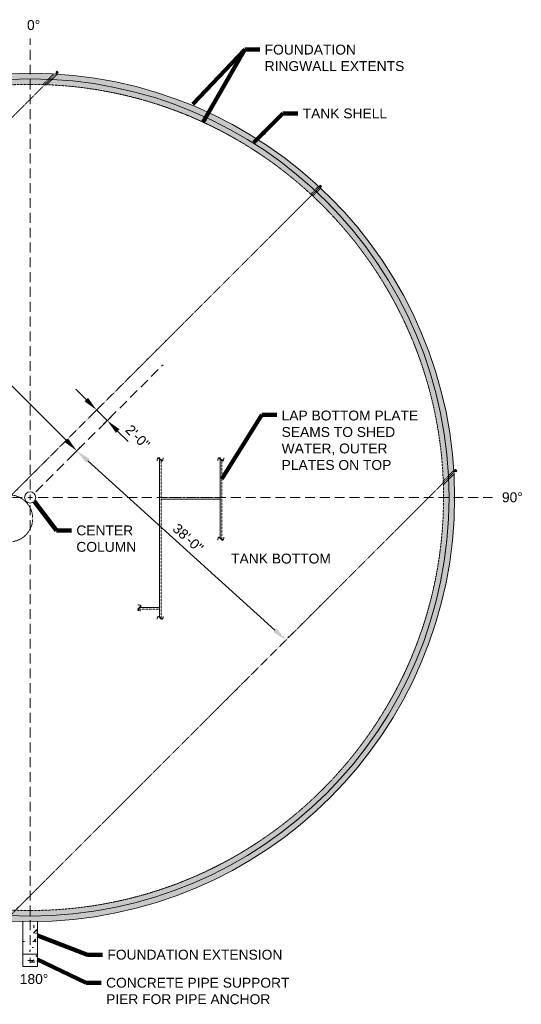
# Model space of a CAD drawing. Header units: inches. Extents: x -1615 to 2144, y -1618 to 1168.
# Tile 4 of 4: x 1333 to 2144, y -426 to 1168. Entities that reach past the tile are written whole.
import ezdxf

# ---------------------------------------------------------------- set-up
doc = ezdxf.new("R2010")
doc.units = ezdxf.units.IN
doc.header["$MEASUREMENT"] = 0
for name, pattern in [('( Dashed )', [9, 6, -3]), ('DASHED', [0.23622, 0.15748, -0.07874]), ('HIDDEN', [0.19685, 0.15748, -0.03937])]:
    doc.linetypes.add(name, pattern=pattern)
doc.layers.get('DefPoints').update_dxf_attribs({"lineweight": 0})
for name, color, linetype, lineweight in [('G-ANNO-DIMS', 2, 'Continuous', 0), ('G-ANNO-MASK', 1, 'Continuous', 0), ('G-ANNO-NOTE', 4, 'Continuous', 30), ('G-ANNO-PATT', 250, 'Continuous', 0), ('G-GRID-COOR', 2, 'Continuous', 13), ('M-DETL-LGHT', 3, 'Continuous', 0), ('M-DETL-MEDM', 5, 'Continuous', 0), ('M-DETL-MLGT', 2, 'Continuous', 0)]:
    doc.layers.add(name, color=color, linetype=linetype, lineweight=lineweight)
doc.styles.add("AEC_AC_12ArchDims-CC_3-32_1'", font='arial.ttf', dxfattribs={"height": 16})
doc.styles.add("AEC_AC_51Text-LeftTop_3-32_1'", font='arial.ttf', dxfattribs={"height": 16})
doc.styles.add('ROMANS', font='romans.shx', dxfattribs={"width": 0.8, "height": 0.125})
doc.dimstyles.new("AEC_AC_12_Arch-Dims_3-32_1'", dxfattribs={"dimtxt": 16, "dimasz": 24, "dimexe": 8, "dimexo": 8, "dimgap": 8, "dimtad": 1, "dimdec": 4, "dimzin": 15, "dimdsep": 46, "dimlunit": 4, "dimtxsty": "AEC_AC_12ArchDims-CC_3-32_1'", "dimcen": 0.09, "dimclrd": 256, "dimclre": 256, "dimazin": 2, "dimtfac": 0.7, "dimtdec": 4, "dimtix": 1, "dimtmove": 1, "dimatfit": 3, "dimfxl": 1, "dimfrac": 1, "dimtolj": 1, "dimtzin": 15, "dimlwd": 30, "dimlwe": 30, "dimarcsym": 0})
doc.dimstyles.new("AEC_AC_51_Notes_3-32_1'", dxfattribs={"dimtxt": 16, "dimasz": 24, "dimexe": 8, "dimexo": 8, "dimgap": 8, "dimtad": 1, "dimjust": 1, "dimdec": 3, "dimzin": 15, "dimdsep": 46, "dimlunit": 5, "dimtxsty": "AEC_AC_51Text-LeftTop_3-32_1'", "dimcen": 0.09, "dimclrd": 256, "dimclre": 256, "dimazin": 2, "dimtfac": 0.7, "dimtdec": 3, "dimtmove": 1, "dimatfit": 1, "dimfxl": 1, "dimfrac": 1, "dimtolj": 1, "dimtzin": 15, "dimlwd": 30, "dimlwe": 30, "dimarcsym": 0})

# ---------------------------------------------------------------- blocks, each defined once
blk = doc.blocks.new('*D38')
at = {"layer": 'DefPoints', "color": 0, "transparency": 16777216}
for p in [(1116.1, 806.1), (1438.6, 483.6), (1425.1, 470)]:
    blk.add_point(p, dxfattribs=at)
at = {"layer": 'G-ANNO-DIMS', "lineweight": 30, "transparency": 16777216}
for p, q in [((1110.5, 800.5), (1096.9, 786.9)), ((1119.5, 775.6), (1408.1, 487)), ((1433, 477.9), (1419.4, 464.4))]:
    blk.add_line(p, q, dxfattribs=at)
at = {"layer": 'G-ANNO-DIMS', "transparency": 16777216}
for points in [[(1122.4, 778.4), (1116.7, 772.8), (1102.6, 792.6)], [(1410.9, 489.8), (1405.3, 484.2), (1425.1, 470)]]:
    blk.add_solid(points, dxfattribs=at)
at = {"layer": 'G-ANNO-DIMS', "color": 0, "lineweight": 30, "transparency": 16777216, "insert": (1275.2, 642.7), "char_height": 16, "attachment_point": 5, "rotation": 314.9946, "style": "AEC_AC_12ArchDims-CC_3-32_1'"}
blk.add_mtext('\\A1;38\'-0"', dxfattribs=at)
blk = doc.blocks.new('*D39')
at = {"layer": 'DefPoints', "color": 0, "transparency": 16777216}
for p in [(1422.7, 467.7), (1761, 161.1), (1763.2, 163.6)]:
    blk.add_point(p, dxfattribs=at)
at = {"layer": 'G-ANNO-DIMS', "lineweight": 30, "transparency": 16777216}
for p, q in [((1428.1, 473.6), (1430.3, 476.1)), ((1442.7, 454), (1745.5, 179.7)), ((1766.4, 167), (1768.6, 169.5))]:
    blk.add_line(p, q, dxfattribs=at)
at = {"layer": 'G-ANNO-DIMS', "transparency": 16777216}
for points in [[(1445.4, 457), (1440, 451), (1424.9, 470.1)], [(1748.1, 182.7), (1742.8, 176.7), (1763.2, 163.6)]]:
    blk.add_solid(points, dxfattribs=at)
at = {"layer": 'G-ANNO-DIMS', "color": 0, "lineweight": 30, "transparency": 16777216, "insert": (1604.9, 328.8), "char_height": 16, "attachment_point": 5, "rotation": 317.8194, "style": "AEC_AC_12ArchDims-CC_3-32_1'"}
blk.add_mtext('\\A1;38\'-0"', dxfattribs=at)
blk = doc.blocks.new('*D40')
at = {"layer": 'DefPoints', "color": 0, "transparency": 16777216}
for p in [(1445.4, 524.5), (1474.2, 519.1), (1462.5, 507.4)]:
    blk.add_point(p, dxfattribs=at)
at = {"layer": 'G-ANNO-DIMS', "lineweight": 30, "transparency": 16777216}
for p, q in [((1440.1, 553.1), (1423.2, 570.1)), ((1451.1, 530.1), (1462.8, 541.8)), ((1457.1, 536.2), (1474.2, 519.1)), ((1468.1, 513.1), (1479.8, 524.8)), ((1491.1, 502.1), (1508.1, 485.2))]:
    blk.add_line(p, q, dxfattribs=at)
at = {"layer": 'G-ANNO-DIMS', "transparency": 16777216}
for points in [[(1443, 556), (1437.3, 550.3), (1457.1, 536.2)], [(1494, 505), (1488.3, 499.3), (1474.2, 519.1)]]:
    blk.add_solid(points, dxfattribs=at)
at = {"layer": 'G-ANNO-DIMS', "color": 0, "lineweight": 30, "transparency": 16777216, "insert": (1523.6, 492.5), "char_height": 16, "attachment_point": 5, "rotation": 314.9946, "style": "AEC_AC_12ArchDims-CC_3-32_1'"}
blk.add_mtext('\\A1;2\'-0"', dxfattribs=at)

msp = doc.modelspace()

# ---------------------------------------------------------------- hatches: boundary and pattern name
at = {"layer": 'G-ANNO-PATT', "lineweight": 13}
h = msp.add_hatch(dxfattribs=at)
h.set_pattern_fill('AR-CONC', color=256, style=0, pattern_type=2)
h.set_pattern_definition([(50, (826.657, -38.69), (50.2082, -4.3926), [5.25, -57.75]), (355, (826.657, -38.69), (-9.7126, 52.6534), [4.2, -46.2]), (100.4514, (830.84, -39.054), (40.4956, 48.2608), [4.4618, -49.08]), (46.184, (826.657, -24.69), (74.707, -11.5863), [7.875, -86.625]), (96.6356, (832.88, -25.654), (65.4263, 68.1883), [6.6927, -73.62]), (351.184, (826.66, -24.69), (65.4263, 68.1883), [6.3, -69.3]), (21, (833.657, -28.19), (41.7835, -28.1833), [5.25, -57.75]), (326, (833.657, -28.19), (17.032, 50.7605), [4.2, -46.2]), (71.4514, (837.14, -30.537), (58.8156, 22.5772), [4.4618, -49.08]), (37.5, (826.657, -38.688), (0.85119, 23.30257), [0, -45.64, 0, -46.9, 0, -46.375]), (7.5, (826.657, -38.688), (18.41487, 27.60882), [0, -26.74, 0, -44.59, 0, -17.675]), (327.5, (811.047, -38.688), (37.36757, -1.57884), [0, -17.5, 0, -54.6, 0, -72.45]), (317.5, (804.047, -38.69), (40.823, 7.00735), [0, -22.75, 0, -36.26, 0, -51.45])])
edge = h.paths.add_edge_path()
edge.add_arc((1349.48557, 394.56023), 687, 0, 360)
edge = h.paths.add_edge_path(flags=16)
edge.add_arc((1349.48557, 394.56023), 669, 0, 360)
h = msp.add_hatch(dxfattribs=at)
h.set_pattern_fill('AR-CONC', color=256, style=0, pattern_type=2)
h.set_pattern_definition([(50, (1354.626, -324.834), (50.21, -4.393), [5.25, -57.75]), (355, (1354.626, -324.834), (-9.713, 52.653), [4.2, -46.2]), (100.45, (1358.81, -325.2), (40.496, 48.26), [4.462, -49.08]), (46.18, (1354.626, -310.834), (74.707, -11.586), [7.875, -86.625]), (96.64, (1360.85, -311.8), (65.426, 68.19), [6.693, -73.62]), (351.18, (1354.626, -310.834), (65.43, 68.19), [6.3, -69.3]), (21, (1361.626, -314.334), (41.783, -28.183), [5.25, -57.75]), (326, (1361.626, -314.334), (17.03, 50.76), [4.2, -46.2]), (71.45, (1365.11, -316.683), (58.816, 22.577), [4.462, -49.08]), (37.5, (1354.626, -324.834), (0.851, 23.303), [0, -45.64, 0, -46.9, 0, -46.375]), (7.5, (1354.626, -324.834), (18.415, 27.609), [0, -26.74, 0, -44.59, 0, -17.675]), (327.5, (1339.016, -324.834), (37.368, -1.579), [0, -17.5, 0, -54.6, 0, -72.45]), (317.5, (1332.016, -324.834), (40.823, 7.007), [0, -22.75, 0, -36.26, 0, -51.45])])
h.paths.add_polyline_path([(1337.56038, -292.33626), (1337.56038, -345.33626), (1361.56038, -345.33626), (1361.56038, -292.33626), (1361.56033, -292.33364, -0.0087342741)])
h = msp.add_hatch(dxfattribs=at)
h.set_pattern_fill('AR-CONC', color=256, style=0, pattern_type=2)
h.set_pattern_definition([(50, (1351.76, -358.26), (50.21, -4.393), [5.25, -57.75]), (355, (1351.76, -358.26), (-9.713, 52.653), [4.2, -46.2]), (100.45, (1355.946, -358.626), (40.496, 48.26), [4.462, -49.08]), (46.18, (1351.76, -344.26), (74.707, -11.586), [7.875, -86.625]), (96.64, (1357.99, -345.225), (65.426, 68.19), [6.693, -73.62]), (351.18, (1351.76, -344.26), (65.43, 68.19), [6.3, -69.3]), (21, (1358.76, -347.76), (41.783, -28.183), [5.25, -57.75]), (326, (1358.76, -347.76), (17.03, 50.76), [4.2, -46.2]), (71.45, (1362.244, -350.11), (58.816, 22.577), [4.462, -49.08]), (37.5, (1351.762, -358.26), (0.851, 23.303), [0, -45.64, 0, -46.9, 0, -46.375]), (7.5, (1351.762, -358.26), (18.415, 27.61), [0, -26.74, 0, -44.59, 0, -17.675]), (327.5, (1336.152, -358.26), (37.368, -1.579), [0, -17.5, 0, -54.6, 0, -72.45]), (317.5, (1329.152, -358.26), (40.823, 7.007), [0, -22.75, 0, -36.26, 0, -51.45])])
h.paths.add_polyline_path([(1337.56038, -365.33626), (1361.56038, -365.33626), (1361.56038, -345.33626), (1337.56038, -345.33626)])

# ---------------------------------------------------------------- linework, layer by layer
at = {"layer": 'G-GRID-COOR', "linetype": '( Dashed )', "ltscale": 2.666667}
for p, q in [((1349.56038, 407.41083, -0.00394), (1349.62968, 1137.67903, -0.00394)), ((1358.62521, 403.59408, -0.00394), (1564.62047, 609.55025, -0.00394)), ((1336.70978, 394.56023, -0.00394), (618.36875, 394.56023, -0.00394)), ((1362.41098, 394.56023, -0.00394), (2097.48032, 394.56023, -0.00394)), ((1349.56038, 381.70964, -0.00394), (1349.56038, -340.46421, -0.00394))]:
    msp.add_line(p, q, dxfattribs=at)
at = {"layer": 'G-GRID-COOR', "ltscale": 2.666667}
for p, q in [((1345.48557, 394.56023, -0.00394), (1353.48557, 394.56023, -0.00394)), ((1349.48557, 390.56023, -0.00394), (1349.48557, 398.56023, -0.00394)), ((1353.56038, -355.33626, -0.00394), (1345.56038, -355.33626, -0.00394)), ((1349.56038, -359.33626, -0.00394), (1349.56038, -351.33626, -0.00394))]:
    msp.add_line(p, q, dxfattribs=at)
at = {"layer": 'M-DETL-LGHT', "linetype": 'Continuous'}
for p, q in [((1392.74503, 1084.99131, -0.00394), (1392.02943, 1084.27571, -0.00394)), ((1392.74503, 1084.99131, -0.00394), (1394.9893, 1082.74704, -0.00394)), ((1392.44366, 1082.44579, -0.00394), (1390.34215, 1080.34427, -0.00394)), ((1391.82748, 1084.07376, -0.00394), (1391.32158, 1083.56786, -0.00394)), ((1391.32158, 1083.56786, -0.00394), (1393.56586, 1081.32359, -0.00394)), ((1394.00654, 1081.76427, -0.00394), (1393.56586, 1081.32359, -0.00394)), ((1394.9893, 1082.74704, -0.00394), (1394.3467, 1082.10444, -0.00394)), ((2037.37905, 437.39125, -0.00394), (2035.27714, 435.29013, -0.00394)), ((2037.68076, 439.93684, -0.00394), (2036.25706, 438.51366, -0.00394)), ((2038.50092, 436.26897, -0.00394), (2036.25706, 438.51366, -0.00394)), ((2039.92462, 437.69215, -0.00394), (2037.68076, 439.93684, -0.00394)), ((2039.92462, 437.69215, -0.00394), (2038.50092, 436.26897, -0.00394))]:
    msp.add_line(p, q, dxfattribs=at)
at = {"layer": 'M-DETL-LGHT'}
for p, q in [((1818.24322, 899.60302, -0.00394), (1817.5342, 898.894, -0.00394)), ((1817.5342, 898.894, -0.00394), (1819.77848, 896.64973, -0.00394)), ((1818.95765, 900.31745, -0.00394), (1818.24205, 899.60185, -0.00394)), ((1818.95765, 900.31745, -0.00394), (1821.20192, 898.07317, -0.00394)), ((1820.56605, 897.4373, -0.00394), (1819.77848, 896.64973, -0.00394)), ((1821.20192, 898.07317, -0.00394), (1820.55932, 897.43057, -0.00394)), ((1337.56038, -292.33626, -0.00394), (1337.56038, -365.33626, -0.00394)), ((1361.56038, -292.33626, -0.00394), (1361.56038, -365.33626, -0.00394)), ((1337.56038, -345.33626, -0.00394), (1361.56038, -345.33626, -0.00394)), ((1337.56038, -365.33626, -0.00394), (1361.56038, -365.33626, -0.00394))]:
    msp.add_line(p, q, dxfattribs=at)
at = {"layer": 'M-DETL-LGHT', "linetype": 'Continuous'}
msp.add_circle((1349.48557, 394.56023, -0.00394), 687, dxfattribs=at)
at = {"layer": 'M-DETL-LGHT', "linetype": 'DASHED'}
msp.add_circle((1349.48557, 394.56023, -0.00394), 669, dxfattribs=at)
at = {"layer": 'M-DETL-LGHT', "color": 3}
msp.add_circle((1349.48557, 394.56023, -0.00394), 9, dxfattribs=at)
at = {"layer": 'M-DETL-LGHT', "color": 3, "linetype": 'HIDDEN'}
msp.add_circle((1315.54152, 360.62168, -0.00394), 38, dxfattribs=at)
at = {"layer": 'M-DETL-MEDM'}
msp.add_circle((1349.48557, 394.56023, -0.00394), 678, dxfattribs=at)
at = {"layer": 'M-DETL-MLGT', "linetype": 'HIDDEN'}
for p, q in [((1388.23169, 1078.23378, -0.00394), (665.24411, 355.23926, -0.00394)), ((1370.06537, 1063.24362, -0.00394), (1387.33837, 1080.51662, -0.00394)), ((1376.21188, 1063.02617, -0.00394), (1393.3445, 1080.1588, -0.00394)), ((1818.68258, 897.74562, -0.00394), (846.30468, -74.64162, -0.00394)), ((1803.5938, 885.83308, -0.00394), (1816.33008, 898.56936, -0.00394)), ((1806.88203, 882.75734, -0.00394), (1819.61554, 895.49086, -0.00394)), ((2033.35499, 433.36872, -0.00394), (1310.51438, -289.19795, -0.00394)), ((2017.95643, 421.16306, -0.00394), (2035.09222, 438.29252, -0.00394)), ((2018.17275, 415.01651, -0.00394), (2035.44894, 432.28632, -0.00394)), ((1656.72698, 394.73165, -0.00394), (1561.72698, 394.73165, -0.00394)), ((1558.72698, 213.56023, -0.00394), (1523.04434, 213.56023, -0.00394))]:
    msp.add_line(p, q, dxfattribs=at)
at = {"layer": 'M-DETL-MLGT'}
for p, q in [((1656.72698, 391.73165, -0.00394), (1560.72698, 391.73165, -0.00394)), ((1558.72698, 216.56023, -0.00394), (1525.60504, 216.56023, -0.00394))]:
    msp.add_line(p, q, dxfattribs=at)
at = {"layer": 'M-DETL-MLGT', "elevation": -0.00394, "flags": 128}
for points in [[(1558.72698, 459.01046), (1558.72698, 202.34302)], [(1656.72698, 459.01814), (1656.72698, 330.42498)]]:
    msp.add_lwpolyline(points, dxfattribs=at)
at = {"layer": 'M-DETL-MLGT', "linetype": 'HIDDEN', "elevation": -0.00394}
for points in [[(1561.72698, 456.40026), (1561.72698, 199.70382)], [(1659.72698, 456.39197), (1659.72698, 327.79425)]]:
    msp.add_lwpolyline(points, dxfattribs=at)

# ---------------------------------------------------------------- texts
at = {"layer": 'G-ANNO-MASK', "char_height": 16, "width": 13.1023608, "attachment_point": 5, "style": 'ROMANS'}
for insert in [(1559.97725, 457.48511, -0.00394), (1657.97725, 457.48511, -0.00394), (1657.97725, 328.90764, -0.00394), (1559.97725, 200.79423, -0.00394)]:
    msp.add_mtext('\\H1x;\\W0.8;~', dxfattribs=dict(at, insert=insert))
at = {"layer": 'G-ANNO-MASK', "insert": (1525.07286, 215.58335, -0.00394), "char_height": 16, "width": 13.1023608, "attachment_point": 5, "rotation": 90, "style": 'ROMANS'}
msp.add_mtext('\\H1x;\\W0.8;~', dxfattribs=at)
at = {"layer": 'G-ANNO-NOTE', "char_height": 16, "style": "AEC_AC_51Text-LeftTop_3-32_1'"}
for s, insert, attachment_point in [('0°', (1344.36471, 1167.65061), 1), ('FOUNDATION\\PRINGWALL EXTENTS', (1728.98234, 1084.9989), 7), ('TANK SHELL', (1790.50611, 1016.39064), 4), ('90°', (2112.995, 402.87022), 1), ('TANK BOTTOM', (1674.73849, 303.5801), 1), ('FOUNDATION EXTENSION', (1474.51136, -346.06697, -0.00394), 4), ('180°', (1332.6857, -377.39558), 1)]:
    msp.add_mtext(s, dxfattribs=dict(at, insert=insert, attachment_point=attachment_point))
for s, insert, width, attachment_point in [('LAP BOTTOM PLATE SEAMS TO SHED WATER, OUTER PLATES ON TOP', (1756.43517, 438.99893, -0.00394), 231.2677775, 7), ('CENTER COLUMN', (1424.26416, 349.16307, -0.00394), 92.692275, 1), ('CONCRETE PIPE SUPPORT PIER FOR PIPE ANCHOR', (1472.3714, -383.41881, -0.00394), 329.1575275, 1)]:
    msp.add_mtext(s, dxfattribs=dict(at, insert=insert, width=width, attachment_point=attachment_point))

# ---------------------------------------------------------------- dimensions: what is measured, and where the dimension line sits
at = {"layer": 'G-ANNO-DIMS', "lineweight": 30}
for base, p1, p2, angle, picture, middle in [((1425.05707, 470.01333, -0.00394), (1116.12435, 806.12576, -0.00394), (1438.6176, 483.57129, -0.00394), 314.99456274, '*D38', (1275.24872, 642.72666, -0.00394)), ((1763.23538, 163.58019, -0.00394), (1422.70721, 467.66392, -0.00394), (1761.00687, 161.12083, -0.00394), 317.81936674, '*D39', (1604.94633, 328.83765, -0.00394))]:
    dim = msp.add_linear_dim(base=base, p1=p1, p2=p2, angle=angle, text='38\'-0"', dimstyle="AEC_AC_12_Arch-Dims_3-32_1'", dxfattribs=at)
    dim.commit()
    dim.dimension.update_dxf_attribs({"geometry": picture, "text_midpoint": middle})
dim = msp.add_linear_dim(base=(1474.1587, 519.10564, -0.00394), p1=(1445.40311, 524.46248, -0.00394), p2=(1462.45659, 507.40576, -0.00394), angle=314.99456274, text='2\'-0"', dimstyle="AEC_AC_12_Arch-Dims_3-32_1'", dxfattribs=at)
dim.commit()
dim.dimension.update_dxf_attribs({"geometry": '*D40', "text_midpoint": (1512.14484, 481.1123, -0.00394), "dimtype": 160})

# ---------------------------------------------------------------- leaders
at = {"layer": 'G-ANNO-NOTE', "lineweight": 30, "annotation_type": 0, "has_hookline": 1, "hookline_direction": 0}
for points, text_width in [([(1612.98903, 1031.37639), (1696.98234, 1120.22044), (1720.98234, 1120.22044)], 223.11596), ([(1711.42705, 969.29259), (1758.50611, 1016.39064), (1782.50611, 1016.39064)], 135.32333), ([(1659.72698, 424.67663, -0.00394), (1724.43517, 528.11479, -0.00394), (1748.43517, 528.11479, -0.00394)], 218.24829), ([(1356.21281, 388.58159, -0.00394), (1392.26416, 340.88868, -0.00394), (1416.26416, 340.88868, -0.00394)], 93.91542), ([(1361.56038, -314.95548, -0.00394), (1442.51136, -346.06697, -0.00394), (1466.51136, -346.06697, -0.00394)], 279.47613), ([(1361.56038, -353.98234, -0.00394), (1440.3714, -391.6932, -0.00394), (1464.3714, -391.6932, -0.00394)], 295.26876)]:
    msp.add_leader(points, dimstyle="AEC_AC_51_Notes_3-32_1'", override={"dimtad": 0, "dimclrd": 0, "dimlwd": 65534}, dxfattribs=dict(at, text_width=text_width))
at = {"layer": 'G-ANNO-NOTE', "lineweight": 30}
msp.add_leader([(1629.0387, 1001.9401), (1696.98234, 1120.22044)], dimstyle="AEC_AC_51_Notes_3-32_1'", override={"dimclrd": 0, "dimlwd": 65534}, dxfattribs=at)

doc.saveas('drawing.dxf')
